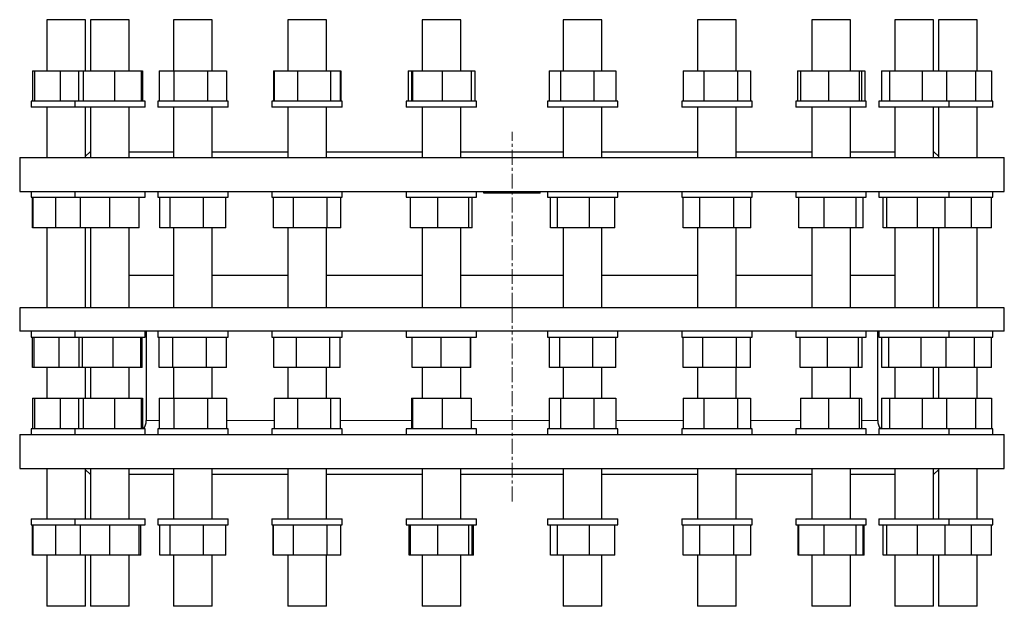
# Model space of a CAD drawing. Header units: millimetres. Extents: x 90 to 1640, y 141 to 1760.
# Tile 1 of 2: x 106 to 946, y 141 to 641. Entities that reach past the tile are written whole.
import ezdxf

# ---------------------------------------------------------------- set-up
doc = ezdxf.new("R2010")
doc.units = ezdxf.units.MM
doc.linetypes.add('CENTERX2', pattern=[20.32, 12.7, -2.54, 2.54, -2.54])
doc.layers.add('FORMAT', color=7, linetype='Continuous')

msp = doc.modelspace()

# ---------------------------------------------------------------- linework, layer by layer
at = {"color": 7, "linetype": 'Continuous', "lineweight": 25}
for p, q in [((129.54, 640.7), (129.54, 597.2)), ((162.54, 640.7), (129.54, 640.7)), ((162.54, 597.2), (162.54, 640.7)), ((166.76, 640.7), (166.76, 597.2)), ((166.76, 640.7), (166.76, 640.7)), ((199.76, 640.7), (166.76, 640.7)), ((199.76, 597.2), (199.76, 640.7)), ((237.56, 640.7), (237.56, 597.2)), ((238.39, 640.7), (237.56, 640.7)), ((270.56, 640.7), (238.39, 640.7)), ((270.56, 597.2), (270.56, 640.7)), ((335.01, 640.7), (335.01, 597.2)), ((338.2, 640.7), (335.01, 640.7)), ((368.01, 640.7), (338.2, 640.7)), ((368.01, 597.2), (368.01, 640.7)), ((449.57, 640.7), (449.57, 597.2)), ((456.43, 640.7), (449.57, 640.7)), ((482.57, 640.7), (456.43, 640.7)), ((482.57, 597.2), (482.57, 640.7)), ((570.02, 640.7), (570.02, 597.2)), ((581.49, 640.7), (570.02, 640.7)), ((603.02, 640.7), (581.49, 640.7)), ((603.02, 597.2), (603.02, 640.7)), ((684.58, 640.7), (684.58, 597.2)), ((701.15, 640.7), (684.58, 640.7)), ((717.58, 640.7), (701.15, 640.7)), ((717.58, 597.2), (717.58, 640.7)), ((782.03, 640.7), (782.03, 597.2)), ((803.7, 640.7), (782.03, 640.7)), ((815.03, 640.7), (803.7, 640.7)), ((815.03, 597.2), (815.03, 640.7)), ((852.83, 640.7), (852.83, 597.2)), ((879.09, 640.7), (852.83, 640.7)), ((885.83, 640.7), (879.09, 640.7)), ((885.83, 597.2), (885.83, 640.7)), ((890.06, 640.7), (890.06, 597.2)), ((919.95, 640.7), (890.06, 640.7)), ((923.06, 640.7), (919.95, 640.7)), ((923.06, 597.2), (923.06, 640.7)), ((117.18, 597.2), (117.18, 571.2)), ((117.18, 597.2), (118.83, 597.2)), ((118.83, 597.2), (118.83, 571.2)), ((118.83, 597.2), (140.8, 597.2)), ((140.8, 597.2), (140.8, 571.2)), ((140.8, 597.2), (156.58, 597.2)), ((156.58, 597.2), (156.58, 571.2)), ((156.58, 597.2), (160.37, 597.2)), ((160.37, 597.2), (160.37, 571.2)), ((160.37, 597.2), (187.05, 597.2)), ((187.05, 597.2), (187.05, 571.2)), ((187.05, 597.2), (209.94, 597.2)), ((209.94, 597.2), (209.94, 571.2)), ((209.94, 597.2), (210.94, 597.2)), ((210.94, 597.2), (210.94, 571.2)), ((225.28, 597.2), (225.28, 571.2)), ((225.28, 597.2), (237.73, 597.2)), ((237.73, 597.2), (237.73, 571.2)), ((237.73, 597.2), (266.51, 597.2)), ((266.51, 597.2), (266.51, 571.2)), ((266.51, 597.2), (282.84, 597.2)), ((282.84, 597.2), (282.84, 571.2)), ((322.89, 597.2), (322.89, 571.2)), ((322.89, 597.2), (323.44, 597.2)), ((323.44, 597.2), (323.44, 571.2)), ((323.44, 597.2), (343.33, 597.2)), ((343.33, 597.2), (343.33, 571.2)), ((343.33, 597.2), (371.4, 597.2)), ((371.4, 597.2), (371.4, 571.2)), ((371.4, 597.2), (379.57, 597.2)), ((379.57, 597.2), (379.57, 571.2)), ((379.57, 597.2), (380.13, 597.2)), ((380.13, 597.2), (380.13, 571.2)), ((437.68, 597.2), (437.68, 571.2)), ((437.68, 597.2), (440.69, 597.2)), ((440.69, 597.2), (440.69, 571.2)), ((440.69, 597.2), (441.47, 597.2)), ((441.47, 597.2), (441.47, 571.2)), ((441.47, 597.2), (466.85, 597.2)), ((466.85, 597.2), (466.85, 571.2)), ((466.85, 597.2), (491.45, 597.2)), ((491.45, 597.2), (491.45, 571.2)), ((491.45, 597.2), (494.46, 597.2)), ((494.46, 597.2), (494.46, 571.2)), ((558.13, 597.2), (558.13, 571.2)), ((558.13, 597.2), (567.79, 597.2)), ((567.79, 597.2), (567.79, 571.2)), ((567.79, 597.2), (596.18, 597.2)), ((596.18, 597.2), (596.18, 571.2)), ((596.18, 597.2), (614.91, 597.2)), ((614.91, 597.2), (614.91, 571.2)), ((672.46, 597.2), (672.46, 571.2)), ((672.46, 597.2), (690.06, 597.2)), ((690.06, 597.2), (690.06, 571.2)), ((690.06, 597.2), (718.68, 597.2)), ((718.68, 597.2), (718.68, 571.2)), ((718.68, 597.2), (729.7, 597.2)), ((729.7, 597.2), (729.7, 571.2)), ((769.75, 597.2), (769.75, 571.2)), ((769.75, 597.2), (772.49, 597.2)), ((772.49, 597.2), (772.49, 571.2)), ((772.49, 597.2), (796.29, 597.2)), ((796.29, 597.2), (796.29, 571.2)), ((796.29, 597.2), (822.34, 597.2)), ((822.34, 597.2), (822.34, 571.2)), ((822.34, 597.2), (824.58, 597.2)), ((824.58, 597.2), (824.58, 571.2)), ((824.58, 597.2), (827.31, 597.2)), ((827.31, 597.2), (827.31, 571.2)), ((841.65, 597.2), (841.65, 571.2)), ((841.65, 597.2), (848.41, 597.2)), ((848.41, 597.2), (848.41, 571.2)), ((848.41, 597.2), (876.1, 597.2)), ((876.1, 597.2), (876.1, 571.2)), ((876.1, 597.2), (897.02, 597.2)), ((897.02, 597.2), (897.02, 571.2)), ((897.02, 597.2), (921.66, 597.2)), ((921.66, 597.2), (921.66, 571.2)), ((921.66, 597.2), (935.41, 597.2)), ((935.41, 597.2), (935.41, 571.2)), ((116.04, 571.2), (116.04, 566.2)), ((153.26, 571.2), (116.04, 571.2)), ((153.26, 566.2), (116.04, 566.2)), ((129.54, 566.2), (129.54, 523.2)), ((153.26, 571.2), (153.26, 566.2)), ((213.26, 571.2), (153.26, 571.2)), ((213.26, 566.2), (153.26, 566.2)), ((162.54, 523.2), (162.54, 566.2)), ((166.76, 566.2), (166.76, 523.2)), ((199.76, 523.2), (199.76, 566.2)), ((213.26, 566.2), (213.26, 571.2)), ((224.06, 571.2), (224.06, 566.2)), ((284.06, 571.2), (224.06, 571.2)), ((284.06, 566.2), (224.06, 566.2)), ((237.56, 566.2), (237.56, 523.2)), ((270.56, 523.2), (270.56, 566.2)), ((284.06, 566.2), (284.06, 571.2)), ((321.51, 571.2), (321.51, 566.2)), ((322.34, 571.2), (321.51, 571.2)), ((322.34, 566.2), (321.51, 566.2)), ((381.51, 571.2), (322.34, 571.2)), ((381.51, 566.2), (322.34, 566.2)), ((335.01, 566.2), (335.01, 523.2)), ((368.01, 523.2), (368.01, 566.2)), ((381.51, 566.2), (381.51, 571.2)), ((436.07, 571.2), (436.07, 566.2)), ((440.5, 571.2), (436.07, 571.2)), ((440.5, 566.2), (436.07, 566.2)), ((496.07, 571.2), (440.5, 571.2)), ((496.07, 566.2), (440.5, 566.2)), ((449.57, 566.2), (449.57, 523.2)), ((482.57, 523.2), (482.57, 566.2)), ((496.07, 566.2), (496.07, 571.2)), ((556.52, 571.2), (556.52, 566.2)), ((567.06, 571.2), (556.52, 571.2)), ((567.06, 566.2), (556.52, 566.2)), ((616.52, 571.2), (567.06, 571.2)), ((616.52, 566.2), (567.06, 566.2)), ((570.02, 566.2), (570.02, 523.2)), ((603.02, 523.2), (603.02, 566.2)), ((616.52, 566.2), (616.52, 571.2)), ((671.08, 571.2), (671.08, 566.2)), ((689.63, 571.2), (671.08, 571.2)), ((689.63, 566.2), (671.08, 566.2)), ((684.58, 566.2), (684.58, 523.2)), ((731.08, 571.2), (689.63, 571.2)), ((731.08, 566.2), (689.63, 566.2)), ((717.58, 523.2), (717.58, 566.2)), ((731.08, 566.2), (731.08, 571.2)), ((768.53, 571.2), (768.53, 566.2)), ((796.2, 571.2), (768.53, 571.2)), ((796.2, 566.2), (768.53, 566.2)), ((782.03, 566.2), (782.03, 523.2)), ((828.53, 571.2), (796.2, 571.2)), ((828.53, 566.2), (796.2, 566.2)), ((815.03, 523.2), (815.03, 566.2)), ((828.53, 566.2), (828.53, 571.2)), ((839.33, 571.2), (839.33, 566.2)), ((876.36, 571.2), (839.33, 571.2)), ((876.36, 566.2), (839.33, 566.2)), ((852.83, 566.2), (852.83, 523.2)), ((899.33, 571.2), (876.36, 571.2)), ((899.33, 566.2), (876.36, 566.2)), ((885.83, 523.2), (885.83, 566.2)), ((890.06, 566.2), (890.06, 523.2)), ((899.33, 566.2), (899.33, 571.2)), ((922.25, 571.2), (899.33, 571.2)), ((922.25, 566.2), (899.33, 566.2)), ((936.56, 571.2), (922.25, 571.2)), ((936.56, 566.2), (922.25, 566.2)), ((923.06, 523.2), (923.06, 566.2)), ((936.56, 566.2), (936.56, 571.2)), ((106.3, 523.2), (106.3, 494.4)), ((106.3, 523.2), (946.3, 523.2)), ((166.3, 528.2), (162.54, 524.44)), ((166.3, 528.2), (166.76, 528.2)), ((199.76, 528.2), (237.56, 528.2)), ((270.56, 528.2), (335.01, 528.2)), ((368.01, 528.2), (449.57, 528.2)), ((482.57, 528.2), (570.02, 528.2)), ((603.02, 528.2), (684.58, 528.2)), ((717.58, 528.2), (782.03, 528.2)), ((815.03, 528.2), (852.83, 528.2)), ((885.83, 528.2), (886.3, 528.2)), ((890.06, 524.44), (886.3, 528.2)), ((946.3, 494.4), (946.3, 523.2)), ((106.3, 494.4), (946.3, 494.4)), ((116.04, 494.4), (116.04, 489.4)), ((116.04, 489.4), (136.76, 489.4)), ((117.33, 463.4), (117.33, 489.4)), ((117.8, 463.4), (117.8, 489.4)), ((136.76, 489.4), (153.26, 489.4)), ((137.11, 463.4), (137.11, 489.4)), ((153.26, 494.4), (153.26, 489.4)), ((153.26, 489.4), (183.26, 489.4)), ((158.26, 463.4), (158.26, 489.4)), ((183.26, 489.4), (213.26, 489.4)), ((183.26, 463.4), (183.26, 489.4)), ((208.26, 463.4), (208.26, 489.4)), ((213.26, 489.4), (213.26, 494.4)), ((224.06, 494.4), (224.06, 489.4)), ((224.06, 489.4), (263.33, 489.4)), ((225.82, 463.4), (225.82, 489.4)), ((234.74, 463.4), (234.74, 489.4)), ((262.98, 463.4), (262.98, 489.4)), ((263.33, 489.4), (284.06, 489.4)), ((282.3, 463.4), (282.3, 489.4)), ((284.06, 489.4), (284.06, 494.4)), ((321.51, 494.4), (321.51, 489.4)), ((321.51, 489.4), (369.14, 489.4)), ((322.8, 463.4), (322.8, 489.4)), ((339.77, 463.4), (339.77, 489.4)), ((368.48, 463.4), (368.48, 489.4)), ((369.14, 489.4), (381.51, 489.4)), ((380.22, 463.4), (380.22, 489.4)), ((381.51, 489.4), (381.51, 494.4)), ((436.07, 494.4), (436.07, 489.4)), ((436.07, 489.4), (490.34, 489.4)), ((439.7, 463.4), (439.7, 489.4)), ((463.05, 463.4), (463.05, 489.4)), ((489.42, 463.4), (489.42, 489.4)), ((490.34, 489.4), (496.07, 489.4)), ((492.44, 463.4), (492.44, 489.4)), ((496.07, 489.4), (496.07, 494.4)), ((502.3, 492.9), (502.3, 494.4)), ((519.78, 492.9), (502.3, 492.9)), ((519.78, 492.9), (519.78, 494.4)), ((526.3, 492.9), (519.78, 492.9)), ((526.3, 492.9), (526.3, 494.4)), ((532.81, 492.9), (526.3, 492.9)), ((532.81, 492.9), (532.81, 494.4)), ((550.3, 492.9), (532.81, 492.9)), ((550.3, 492.9), (550.3, 494.4)), ((556.52, 494.4), (556.52, 489.4)), ((556.52, 489.4), (615.05, 489.4)), ((559.07, 463.4), (559.07, 489.4)), ((565.07, 463.4), (565.07, 489.4)), ((592.52, 463.4), (592.52, 489.4)), ((613.98, 463.4), (613.98, 489.4)), ((615.05, 489.4), (616.52, 489.4)), ((616.52, 489.4), (616.52, 494.4)), ((671.08, 494.4), (671.08, 489.4)), ((671.08, 489.4), (731.08, 489.4)), ((672.21, 463.4), (672.21, 489.4)), ((686.65, 463.4), (686.65, 489.4)), ((715.52, 463.4), (715.52, 489.4)), ((729.95, 463.4), (729.95, 489.4)), ((731.08, 489.4), (731.08, 494.4)), ((768.53, 494.4), (768.53, 489.4)), ((768.53, 489.4), (828.53, 489.4)), ((771.08, 463.4), (771.08, 489.4)), ((792.53, 463.4), (792.53, 489.4)), ((819.98, 463.4), (819.98, 489.4)), ((825.99, 463.4), (825.99, 489.4)), ((828.53, 489.4), (828.53, 494.4)), ((839.33, 494.4), (839.33, 489.4)), ((839.33, 489.4), (899.33, 489.4)), ((842.96, 463.4), (842.96, 489.4)), ((845.98, 463.4), (845.98, 489.4)), ((872.35, 463.4), (872.35, 489.4)), ((895.7, 463.4), (895.7, 489.4)), ((899.33, 489.4), (899.33, 494.4)), ((899.33, 489.4), (936.56, 489.4)), ((918.3, 463.4), (918.3, 489.4)), ((935.26, 463.4), (935.26, 489.4)), ((936.56, 489.4), (936.56, 494.4)), ((117.8, 463.4), (117.33, 463.4)), ((137.11, 463.4), (117.8, 463.4)), ((129.54, 463.4), (129.54, 395.12)), ((158.26, 463.4), (137.11, 463.4)), ((183.26, 463.4), (158.26, 463.4)), ((162.54, 395.12), (162.54, 463.4)), ((166.76, 463.4), (166.76, 395.12)), ((208.26, 463.4), (183.26, 463.4)), ((199.76, 395.12), (199.76, 463.4)), ((234.74, 463.4), (225.82, 463.4)), ((262.98, 463.4), (234.74, 463.4)), ((237.56, 463.4), (237.56, 395.12)), ((282.3, 463.4), (262.98, 463.4)), ((270.56, 395.12), (270.56, 463.4)), ((339.77, 463.4), (322.8, 463.4)), ((335.01, 463.4), (335.01, 395.12)), ((368.48, 463.4), (339.77, 463.4)), ((368.01, 395.12), (368.01, 463.4)), ((380.22, 463.4), (368.48, 463.4)), ((463.05, 463.4), (439.7, 463.4)), ((449.57, 463.4), (449.57, 395.12)), ((489.42, 463.4), (463.05, 463.4)), ((482.57, 395.12), (482.57, 463.4)), ((492.44, 463.4), (489.42, 463.4)), ((565.07, 463.4), (559.07, 463.4)), ((592.52, 463.4), (565.07, 463.4)), ((570.02, 463.4), (570.02, 395.12)), ((613.98, 463.4), (592.52, 463.4)), ((603.02, 395.12), (603.02, 463.4)), ((686.65, 463.4), (672.21, 463.4)), ((684.58, 463.4), (684.58, 395.12)), ((715.52, 463.4), (686.65, 463.4)), ((729.95, 463.4), (715.52, 463.4)), ((717.58, 395.12), (717.58, 463.4)), ((792.53, 463.4), (771.08, 463.4)), ((782.03, 463.4), (782.03, 395.12)), ((819.98, 463.4), (792.53, 463.4)), ((815.03, 395.12), (815.03, 463.4)), ((825.99, 463.4), (819.98, 463.4)), ((845.98, 463.4), (842.96, 463.4)), ((872.35, 463.4), (845.98, 463.4)), ((852.83, 463.4), (852.83, 395.12)), ((895.7, 463.4), (872.35, 463.4)), ((885.83, 395.12), (885.83, 463.4)), ((890.06, 463.4), (890.06, 395.12)), ((918.3, 463.4), (895.7, 463.4)), ((935.26, 463.4), (918.3, 463.4)), ((923.06, 395.12), (923.06, 463.4)), ((237.56, 422.62), (199.76, 422.62)), ((335.01, 422.62), (270.56, 422.62)), ((449.57, 422.62), (368.01, 422.62)), ((570.02, 422.62), (482.57, 422.62)), ((684.58, 422.62), (603.02, 422.62)), ((782.03, 422.62), (717.58, 422.62)), ((852.83, 422.62), (815.03, 422.62)), ((106.3, 395.12), (106.3, 375.12)), ((946.3, 395.12), (106.3, 395.12)), ((946.3, 375.12), (946.3, 395.12)), ((946.3, 375.12), (106.3, 375.12)), ((116.04, 375.12), (116.04, 370.12)), ((116.04, 370.12), (139.69, 370.12)), ((117.17, 344.12), (117.17, 370.12)), ((118.55, 344.12), (118.55, 370.12)), ((139.69, 370.12), (153.26, 370.12)), ((139.93, 344.12), (139.93, 370.12)), ((153.26, 375.12), (153.26, 370.12)), ((153.26, 370.12), (186.28, 370.12)), ((156.93, 344.12), (156.93, 370.12)), ((159.84, 344.12), (159.84, 370.12)), ((186.17, 344.12), (186.17, 370.12)), ((186.28, 370.12), (213.26, 370.12)), ((209.59, 344.12), (209.59, 370.12)), ((210.68, 344.12), (210.68, 370.12)), ((213.26, 370.12), (213.26, 375.12)), ((214.3, 375.12), (214.3, 299)), ((224.06, 375.12), (224.06, 370.12)), ((224.06, 370.12), (266.16, 370.12)), ((225.36, 344.12), (225.36, 370.12)), ((237, 344.12), (237, 370.12)), ((265.7, 344.12), (265.7, 370.12)), ((266.16, 370.12), (284.06, 370.12)), ((282.76, 344.12), (282.76, 370.12)), ((284.06, 370.12), (284.06, 375.12)), ((321.51, 375.12), (321.51, 370.12)), ((321.51, 370.12), (371.5, 370.12)), ((323.25, 344.12), (323.25, 370.12)), ((342.49, 344.12), (342.49, 370.12)), ((370.75, 344.12), (370.75, 370.12)), ((371.5, 370.12), (381.51, 370.12)), ((379.77, 344.12), (379.77, 370.12)), ((381.51, 370.12), (381.51, 375.12)), ((436.07, 375.12), (436.07, 370.12)), ((436.07, 370.12), (491.99, 370.12)), ((441.01, 344.12), (441.01, 370.12)), ((465.96, 344.12), (465.96, 370.12)), ((491.01, 344.12), (491.01, 370.12)), ((491.12, 344.12), (491.12, 370.12)), ((491.99, 370.12), (496.07, 370.12)), ((496.07, 370.12), (496.07, 375.12)), ((556.52, 375.12), (556.52, 370.12)), ((556.52, 370.12), (615.84, 370.12)), ((558.31, 344.12), (558.31, 370.12)), ((567.13, 344.12), (567.13, 370.12)), ((595.34, 344.12), (595.34, 370.12)), ((614.74, 344.12), (614.74, 370.12)), ((615.84, 370.12), (616.52, 370.12)), ((616.52, 370.12), (616.52, 375.12)), ((671.08, 375.12), (671.08, 370.12)), ((671.08, 370.12), (731.08, 370.12)), ((672.36, 344.12), (672.36, 370.12)), ((689.24, 344.12), (689.24, 370.12)), ((717.96, 344.12), (717.96, 370.12)), ((729.8, 344.12), (729.8, 370.12)), ((731.08, 370.12), (731.08, 375.12)), ((768.53, 375.12), (768.53, 370.12)), ((768.53, 370.12), (828.53, 370.12)), ((772.12, 344.12), (772.12, 370.12)), ((795.41, 344.12), (795.41, 370.12)), ((821.82, 344.12), (821.82, 370.12)), ((824.95, 344.12), (824.95, 370.12)), ((828.53, 370.12), (828.53, 375.12)), ((838.3, 299), (838.3, 375.12)), ((839.33, 375.12), (839.33, 370.12)), ((839.33, 370.12), (899.33, 370.12)), ((841.91, 344.12), (841.91, 370.12)), ((847.81, 344.12), (847.81, 370.12)), ((875.23, 344.12), (875.23, 370.12)), ((896.75, 344.12), (896.75, 370.12)), ((899.33, 370.12), (899.33, 375.12)), ((899.33, 370.12), (936.56, 370.12)), ((920.9, 344.12), (920.9, 370.12)), ((935.42, 344.12), (935.42, 370.12)), ((936.56, 370.12), (936.56, 375.12)), ((118.55, 344.12), (117.17, 344.12)), ((139.93, 344.12), (118.55, 344.12)), ((129.54, 344.12), (129.54, 318)), ((156.93, 344.12), (139.93, 344.12)), ((159.84, 344.12), (156.93, 344.12)), ((186.17, 344.12), (159.84, 344.12)), ((162.54, 318), (162.54, 344.12)), ((166.76, 344.12), (166.76, 318)), ((209.59, 344.12), (186.17, 344.12)), ((199.76, 318), (199.76, 344.12)), ((210.68, 344.12), (209.59, 344.12)), ((237, 344.12), (225.36, 344.12)), ((265.7, 344.12), (237, 344.12)), ((237.56, 344.12), (237.56, 318)), ((282.76, 344.12), (265.7, 344.12)), ((270.56, 318), (270.56, 344.12)), ((342.49, 344.12), (323.25, 344.12)), ((335.01, 344.12), (335.01, 318)), ((370.75, 344.12), (342.49, 344.12)), ((368.01, 318), (368.01, 344.12)), ((379.77, 344.12), (370.75, 344.12)), ((465.96, 344.12), (441.01, 344.12)), ((449.57, 344.12), (449.57, 318)), ((491.01, 344.12), (465.96, 344.12)), ((482.57, 318), (482.57, 344.12)), ((491.12, 344.12), (491.01, 344.12)), ((567.13, 344.12), (558.31, 344.12)), ((595.34, 344.12), (567.13, 344.12)), ((570.02, 344.12), (570.02, 318)), ((614.74, 344.12), (595.34, 344.12)), ((603.02, 318), (603.02, 344.12)), ((689.24, 344.12), (672.36, 344.12)), ((684.58, 344.12), (684.58, 318)), ((717.96, 344.12), (689.24, 344.12)), ((717.58, 318), (717.58, 344.12)), ((729.8, 344.12), (717.96, 344.12)), ((795.41, 344.12), (772.12, 344.12)), ((782.03, 344.12), (782.03, 318)), ((821.82, 344.12), (795.41, 344.12)), ((815.03, 318), (815.03, 344.12)), ((824.95, 344.12), (821.82, 344.12)), ((847.81, 344.12), (841.91, 344.12)), ((875.23, 344.12), (847.81, 344.12)), ((852.83, 344.12), (852.83, 318)), ((896.75, 344.12), (875.23, 344.12)), ((885.83, 318), (885.83, 344.12)), ((890.06, 344.12), (890.06, 318)), ((920.9, 344.12), (896.75, 344.12)), ((935.42, 344.12), (920.9, 344.12)), ((923.06, 318), (923.06, 344.12)), ((117.18, 318), (117.18, 292)), ((117.18, 318), (118.83, 318)), ((118.83, 318), (118.83, 292)), ((118.83, 318), (140.8, 318)), ((140.8, 318), (140.8, 292)), ((140.8, 318), (156.58, 318)), ((156.58, 318), (156.58, 292)), ((156.58, 318), (160.37, 318)), ((160.37, 318), (160.37, 292)), ((160.37, 318), (187.05, 318)), ((187.05, 318), (187.05, 292)), ((187.05, 318), (209.94, 318)), ((209.94, 318), (209.94, 292)), ((209.94, 318), (210.94, 318)), ((210.94, 318), (210.94, 292)), ((225.28, 318), (225.28, 292)), ((225.28, 318), (237.73, 318)), ((237.73, 318), (237.73, 292)), ((237.73, 318), (266.51, 318)), ((266.51, 318), (266.51, 292)), ((266.51, 318), (282.84, 318)), ((282.84, 318), (282.84, 292)), ((323.44, 318), (323.44, 292)), ((323.44, 318), (343.33, 318)), ((343.33, 318), (343.33, 292)), ((343.33, 318), (371.4, 318)), ((371.4, 318), (371.4, 292)), ((371.4, 318), (379.57, 318)), ((379.57, 318), (379.57, 292)), ((440.69, 318), (440.69, 292)), ((440.69, 318), (441.47, 318)), ((441.47, 318), (441.47, 292)), ((441.47, 318), (466.85, 318)), ((466.85, 318), (466.85, 292)), ((466.85, 318), (491.45, 318)), ((491.45, 318), (491.45, 292)), ((558.13, 318), (558.13, 292)), ((558.13, 318), (567.79, 318)), ((567.79, 318), (567.79, 292)), ((567.79, 318), (596.18, 318)), ((596.18, 318), (596.18, 292)), ((596.18, 318), (614.91, 318)), ((614.91, 318), (614.91, 292)), ((672.46, 318), (672.46, 292)), ((672.46, 318), (690.06, 318)), ((690.06, 318), (690.06, 292)), ((690.06, 318), (718.68, 318)), ((718.68, 318), (718.68, 292)), ((718.68, 318), (729.7, 318)), ((729.7, 318), (729.7, 292)), ((772.49, 318), (772.49, 292)), ((772.49, 318), (796.29, 318)), ((796.29, 318), (796.29, 292)), ((796.29, 318), (822.34, 318)), ((822.34, 318), (822.34, 292)), ((822.34, 318), (824.58, 318)), ((824.58, 318), (824.58, 292)), ((841.65, 318), (841.65, 292)), ((841.65, 318), (848.41, 318)), ((848.41, 318), (848.41, 292)), ((848.41, 318), (876.1, 318)), ((876.1, 318), (876.1, 292)), ((876.1, 318), (897.02, 318)), ((897.02, 318), (897.02, 292)), ((897.02, 318), (921.66, 318)), ((921.66, 318), (921.66, 292)), ((921.66, 318), (935.41, 318)), ((935.41, 318), (935.41, 292)), ((106.3, 287), (106.3, 258.2)), ((106.3, 287), (946.3, 287)), ((116.04, 292), (116.04, 287)), ((153.26, 292), (116.04, 292)), ((153.26, 292), (153.26, 287)), ((213.26, 292), (153.26, 292)), ((213.26, 287), (213.26, 292)), ((224.06, 292), (224.06, 287)), ((284.06, 292), (224.06, 292)), ((284.06, 287), (284.06, 292)), ((321.51, 292), (321.51, 287)), ((322.34, 292), (321.51, 292)), ((381.51, 292), (322.34, 292)), ((381.51, 287), (381.51, 292)), ((436.07, 292), (436.07, 287)), ((440.5, 292), (436.07, 292)), ((496.07, 292), (440.5, 292)), ((496.07, 287), (496.07, 292)), ((556.52, 292), (556.52, 287)), ((567.06, 292), (556.52, 292)), ((616.52, 292), (567.06, 292)), ((616.52, 287), (616.52, 292)), ((671.08, 292), (671.08, 287)), ((689.63, 292), (671.08, 292)), ((731.08, 292), (689.63, 292)), ((731.08, 287), (731.08, 292)), ((768.53, 292), (768.53, 287)), ((796.2, 292), (768.53, 292)), ((828.53, 292), (796.2, 292)), ((828.53, 287), (828.53, 292)), ((839.33, 292), (839.33, 287)), ((876.36, 292), (839.33, 292)), ((899.33, 292), (876.36, 292)), ((899.33, 287), (899.33, 292)), ((922.25, 292), (899.33, 292)), ((936.56, 292), (922.25, 292)), ((936.56, 287), (936.56, 292)), ((946.3, 258.2), (946.3, 287)), ((106.3, 258.2), (946.3, 258.2)), ((129.54, 258.2), (129.54, 215.2)), ((162.54, 215.2), (162.54, 258.2)), ((162.54, 256.96), (166.3, 253.2)), ((166.3, 253.2), (166.76, 253.2)), ((166.76, 258.2), (166.76, 215.2)), ((199.76, 215.2), (199.76, 258.2)), ((199.76, 253.2), (237.56, 253.2)), ((237.56, 258.2), (237.56, 215.2)), ((270.56, 215.2), (270.56, 258.2)), ((270.56, 253.2), (335.01, 253.2)), ((335.01, 258.2), (335.01, 215.2)), ((368.01, 215.2), (368.01, 258.2)), ((368.01, 253.2), (449.57, 253.2)), ((449.57, 258.2), (449.57, 215.2)), ((482.57, 215.2), (482.57, 258.2)), ((482.57, 253.2), (570.02, 253.2)), ((570.02, 258.2), (570.02, 215.2)), ((603.02, 215.2), (603.02, 258.2)), ((603.02, 253.2), (684.58, 253.2)), ((684.58, 258.2), (684.58, 215.2)), ((717.58, 215.2), (717.58, 258.2)), ((717.58, 253.2), (782.03, 253.2)), ((782.03, 258.2), (782.03, 215.2)), ((815.03, 215.2), (815.03, 258.2)), ((815.03, 253.2), (852.83, 253.2)), ((852.83, 258.2), (852.83, 215.2)), ((885.83, 215.2), (885.83, 258.2)), ((885.83, 253.2), (886.3, 253.2)), ((886.3, 253.2), (890.06, 256.96)), ((890.06, 258.2), (890.06, 215.2)), ((923.06, 215.2), (923.06, 258.2)), ((116.04, 215.2), (116.04, 210.2)), ((116.04, 215.2), (136.76, 215.2)), ((116.04, 210.2), (136.76, 210.2)), ((117.33, 184.2), (117.33, 210.2)), ((117.8, 184.2), (117.8, 210.2)), ((136.76, 215.2), (153.26, 215.2)), ((136.76, 210.2), (153.26, 210.2)), ((137.11, 184.2), (137.11, 210.2)), ((153.26, 215.2), (153.26, 210.2)), ((153.26, 215.2), (183.26, 215.2)), ((153.26, 210.2), (183.26, 210.2)), ((158.26, 184.2), (158.26, 210.2)), ((183.26, 215.2), (213.26, 215.2)), ((183.26, 210.2), (213.26, 210.2)), ((183.26, 184.2), (183.26, 210.2)), ((208.26, 184.2), (208.26, 210.2)), ((209.63, 184.2), (209.63, 210.2)), ((213.26, 210.2), (213.26, 215.2)), ((224.06, 215.2), (224.06, 210.2)), ((224.06, 215.2), (263.33, 215.2)), ((224.06, 210.2), (263.33, 210.2)), ((225.82, 184.2), (225.82, 210.2)), ((234.74, 184.2), (234.74, 210.2)), ((262.98, 184.2), (262.98, 210.2)), ((263.33, 215.2), (284.06, 215.2)), ((263.33, 210.2), (284.06, 210.2)), ((282.3, 184.2), (282.3, 210.2)), ((284.06, 210.2), (284.06, 215.2)), ((321.51, 215.2), (321.51, 210.2)), ((321.51, 215.2), (369.14, 215.2)), ((321.51, 210.2), (369.14, 210.2)), ((322.64, 184.2), (322.64, 210.2)), ((322.8, 184.2), (322.8, 210.2)), ((339.77, 184.2), (339.77, 210.2)), ((368.48, 184.2), (368.48, 210.2)), ((369.14, 215.2), (381.51, 215.2)), ((369.14, 210.2), (381.51, 210.2)), ((380.22, 184.2), (380.22, 210.2)), ((380.38, 184.2), (380.38, 210.2)), ((381.51, 210.2), (381.51, 215.2)), ((436.07, 215.2), (436.07, 210.2)), ((436.07, 215.2), (490.34, 215.2)), ((436.07, 210.2), (490.34, 210.2)), ((438.61, 184.2), (438.61, 210.2)), ((439.7, 184.2), (439.7, 210.2)), ((463.05, 184.2), (463.05, 210.2)), ((489.42, 184.2), (489.42, 210.2)), ((490.34, 215.2), (496.07, 215.2)), ((490.34, 210.2), (496.07, 210.2)), ((492.44, 184.2), (492.44, 210.2)), ((493.52, 184.2), (493.52, 210.2)), ((496.07, 210.2), (496.07, 215.2)), ((556.52, 215.2), (556.52, 210.2)), ((556.52, 215.2), (615.05, 215.2)), ((556.52, 210.2), (615.05, 210.2)), ((559.07, 184.2), (559.07, 210.2)), ((565.07, 184.2), (565.07, 210.2)), ((592.52, 184.2), (592.52, 210.2)), ((613.98, 184.2), (613.98, 210.2)), ((615.05, 215.2), (616.52, 215.2)), ((615.05, 210.2), (616.52, 210.2)), ((616.52, 210.2), (616.52, 215.2)), ((671.08, 215.2), (671.08, 210.2)), ((671.08, 215.2), (731.08, 215.2)), ((671.08, 210.2), (731.08, 210.2)), ((672.21, 184.2), (672.21, 210.2)), ((686.65, 184.2), (686.65, 210.2)), ((715.52, 184.2), (715.52, 210.2)), ((729.95, 184.2), (729.95, 210.2)), ((731.08, 210.2), (731.08, 215.2)), ((768.53, 215.2), (768.53, 210.2)), ((768.53, 215.2), (828.53, 215.2)), ((768.53, 210.2), (828.53, 210.2)), ((770.29, 184.2), (770.29, 210.2)), ((771.08, 184.2), (771.08, 210.2)), ((792.53, 184.2), (792.53, 210.2)), ((819.98, 184.2), (819.98, 210.2)), ((825.99, 184.2), (825.99, 210.2)), ((826.77, 184.2), (826.77, 210.2)), ((828.53, 210.2), (828.53, 215.2)), ((839.33, 215.2), (839.33, 210.2)), ((839.33, 215.2), (899.33, 215.2)), ((839.33, 210.2), (899.33, 210.2)), ((842.96, 184.2), (842.96, 210.2)), ((845.98, 184.2), (845.98, 210.2)), ((872.35, 184.2), (872.35, 210.2)), ((895.7, 184.2), (895.7, 210.2)), ((899.33, 210.2), (899.33, 215.2)), ((899.33, 215.2), (936.56, 215.2)), ((899.33, 210.2), (936.56, 210.2)), ((918.3, 184.2), (918.3, 210.2)), ((935.26, 184.2), (935.26, 210.2)), ((936.56, 210.2), (936.56, 215.2)), ((117.8, 184.2), (117.33, 184.2)), ((137.11, 184.2), (117.8, 184.2)), ((129.54, 184.2), (129.54, 140.7)), ((158.26, 184.2), (137.11, 184.2)), ((183.26, 184.2), (158.26, 184.2)), ((162.54, 140.7), (162.54, 184.2)), ((166.76, 184.2), (166.76, 140.7)), ((208.26, 184.2), (183.26, 184.2)), ((199.76, 140.7), (199.76, 184.2)), ((209.63, 184.2), (208.26, 184.2)), ((234.74, 184.2), (225.82, 184.2)), ((262.98, 184.2), (234.74, 184.2)), ((237.56, 184.2), (237.56, 140.7)), ((282.3, 184.2), (262.98, 184.2)), ((270.56, 140.7), (270.56, 184.2)), ((322.8, 184.2), (322.64, 184.2)), ((339.77, 184.2), (322.8, 184.2)), ((335.01, 184.2), (335.01, 140.7)), ((368.48, 184.2), (339.77, 184.2)), ((368.01, 140.7), (368.01, 184.2)), ((380.22, 184.2), (368.48, 184.2)), ((380.38, 184.2), (380.22, 184.2)), ((439.7, 184.2), (438.61, 184.2)), ((463.05, 184.2), (439.7, 184.2)), ((449.57, 184.2), (449.57, 140.7)), ((489.42, 184.2), (463.05, 184.2)), ((482.57, 140.7), (482.57, 184.2)), ((492.44, 184.2), (489.42, 184.2)), ((493.52, 184.2), (492.44, 184.2)), ((565.07, 184.2), (559.07, 184.2)), ((592.52, 184.2), (565.07, 184.2)), ((570.02, 184.2), (570.02, 140.7)), ((613.98, 184.2), (592.52, 184.2)), ((603.02, 140.7), (603.02, 184.2)), ((686.65, 184.2), (672.21, 184.2)), ((684.58, 184.2), (684.58, 140.7)), ((715.52, 184.2), (686.65, 184.2)), ((729.95, 184.2), (715.52, 184.2)), ((717.58, 140.7), (717.58, 184.2)), ((771.08, 184.2), (770.29, 184.2)), ((792.53, 184.2), (771.08, 184.2)), ((782.03, 184.2), (782.03, 140.7)), ((819.98, 184.2), (792.53, 184.2)), ((815.03, 140.7), (815.03, 184.2)), ((825.99, 184.2), (819.98, 184.2)), ((826.77, 184.2), (825.99, 184.2)), ((845.98, 184.2), (842.96, 184.2)), ((872.35, 184.2), (845.98, 184.2)), ((852.83, 184.2), (852.83, 140.7)), ((895.7, 184.2), (872.35, 184.2)), ((885.83, 140.7), (885.83, 184.2)), ((890.06, 184.2), (890.06, 140.7)), ((918.3, 184.2), (895.7, 184.2)), ((935.26, 184.2), (918.3, 184.2)), ((923.06, 140.7), (923.06, 184.2)), ((162.54, 140.7), (129.54, 140.7)), ((166.76, 140.7), (166.76, 140.7)), ((199.76, 140.7), (166.76, 140.7)), ((238.39, 140.7), (237.56, 140.7)), ((270.56, 140.7), (238.39, 140.7)), ((338.2, 140.7), (335.01, 140.7)), ((368.01, 140.7), (338.2, 140.7)), ((456.43, 140.7), (449.57, 140.7)), ((482.57, 140.7), (456.43, 140.7)), ((581.49, 140.7), (570.02, 140.7)), ((603.02, 140.7), (581.49, 140.7)), ((701.15, 140.7), (684.58, 140.7)), ((717.58, 140.7), (701.15, 140.7)), ((803.7, 140.7), (782.03, 140.7)), ((815.03, 140.7), (803.7, 140.7)), ((879.09, 140.7), (852.83, 140.7)), ((885.83, 140.7), (879.09, 140.7)), ((919.95, 140.7), (890.06, 140.7)), ((923.06, 140.7), (919.95, 140.7))]:
    msp.add_line(p, q, dxfattribs=at)
at = {"color": 8, "linetype": 'Continuous', "lineweight": 18}
for p, q in [((214.3, 299), (225.28, 299)), ((282.84, 299), (323.44, 299)), ((379.57, 299), (440.69, 299)), ((491.45, 299), (558.13, 299)), ((614.91, 299), (672.46, 299)), ((729.7, 299), (772.49, 299)), ((824.58, 299), (838.3, 299))]:
    msp.add_line(p, q, dxfattribs=at)
at = {"color": 7, "linetype": 'Continuous', "lineweight": 25}
for centre, start, end in [((202.3, 299), 324.31467, 0), ((850.3, 299), 180, 215.68533)]:
    msp.add_arc(centre, 12, start, end, dxfattribs=at)
at = {"layer": 'FORMAT', "linetype": 'CENTERX2', "lineweight": 18}
for p, q in [((526.3, 395.12), (526.3, 545.15)), ((526.3, 395.12), (526.3, 375.12)), ((526.3, 230.09), (526.3, 375.12))]:
    msp.add_line(p, q, dxfattribs=at)

doc.saveas('drawing.dxf')
